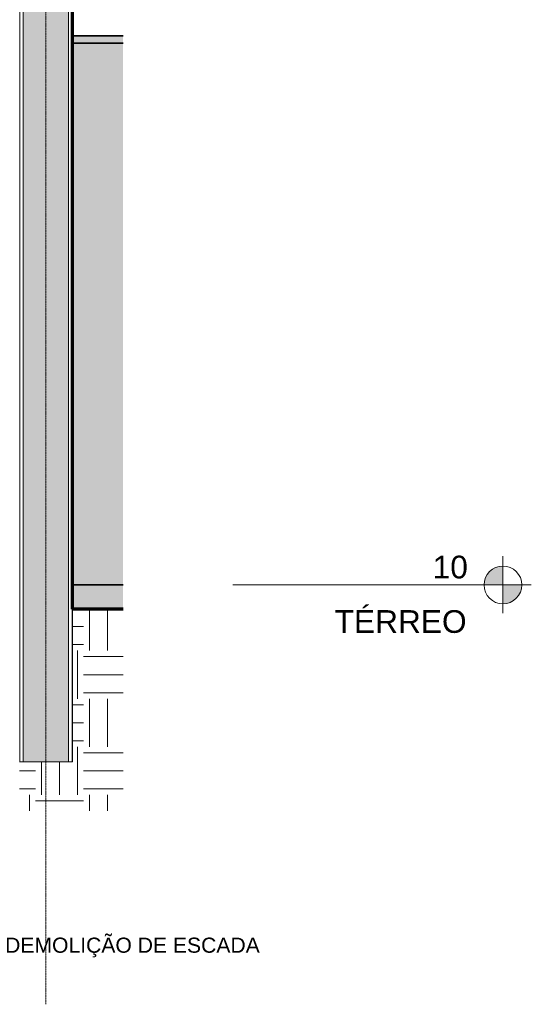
# Model space of a CAD drawing. Header units: millimetres. Extents: x -3164 to 46429, y -1932 to 8822.
# Tile 107 of 256: x 11955 to 15339, y -1742 to 4766. Entities that reach past the tile are written whole.
import ezdxf

# ---------------------------------------------------------------- set-up
doc = ezdxf.new("R2010")
doc.units = ezdxf.units.MM
doc.linetypes.add('_Tracejado médio', pattern=[4, 3, -1])
doc.linetypes.add('_Traço - ponto', pattern=[16, 12, -2, 0, -2])
for name, color, linetype, lineweight in [('A-CLNG', 13, 'Continuous', 25), ('A-CLNG-PATT', 13, 'Continuous', 25), ('A-FLOR', 192, 'Continuous', 25), ('A-FLOR-LEVL', 51, 'Continuous', 9), ('A-FLOR-PATT', 8, 'Continuous', 25), ('A-WALL', 113, 'Continuous', 18), ('A-WALL-PATT', 111, 'Continuous', 70), ('G-ANNO-TEXT', 231, 'Continuous', 9), ('I-WALL', 2, 'Continuous', 25), ('S-GRID', 1, 'Continuous', 9)]:
    doc.layers.add(name, color=color, linetype=linetype, lineweight=lineweight)
doc.styles.add('Arial', font='arial.ttf', dxfattribs={"height": 150})
doc.styles.add('Arial_3', font='arial.ttf', dxfattribs={"height": 100})

# ---------------------------------------------------------------- blocks, each defined once
blk = doc.blocks.new('Level - M_Level Head ABNT-2835562-ELEVAÇÃO 5 - MANTER _ DEMOLIR')
at = {"layer": 'A-FLOR-LEVL'}
h = blk.add_hatch(color=256, dxfattribs=at)
edge = h.paths.add_edge_path(flags=0)
edge.add_line((15151, 1030), (15026, 1030))
edge.add_arc((15151, 1030), 125, 90, 180, ccw=False)
edge.add_line((15151, 1155), (15151, 1030))
h = blk.add_hatch(color=256, dxfattribs=at)
edge = h.paths.add_edge_path(flags=0)
edge.add_arc((15151, 1030), 125, -90, 0, ccw=False)
edge.add_line((15151, 905), (15151, 1030))
edge.add_line((15151, 1030), (15276, 1030))
for p, q in [((15151, 1219.5), (15151, 844)), ((15151, 1030), (15151, 1155)), ((14957.8, 1030), (15338.6, 1030)), ((15026, 1030), (15151, 1030)), ((15276, 1030), (15151, 1030)), ((15151, 1030), (15151, 905))]:
    blk.add_line(p, q, dxfattribs=at)
blk.add_circle((15151, 1030), 125, dxfattribs=at)
for start, end in [(90, 180), (270, 0)]:
    blk.add_arc((15151, 1030), 125, start, end, dxfattribs=at)

msp = doc.modelspace()

# ---------------------------------------------------------------- hatches: boundary and pattern name
at = {"layer": 'A-CLNG-PATT', "lineweight": 18}
msp.add_hatch(color=21, dxfattribs=at).paths.add_polyline_path([(12303.5, 4610), (12638.4, 4610), (12638.4, 4660), (12303.5, 4660)], flags=0)
at = {"layer": 'A-FLOR-PATT', "lineweight": 18}
msp.add_hatch(color=21, dxfattribs=at).paths.add_polyline_path([(12638.4, 870), (12638.4, 1030), (12303.5, 1030), (12303.5, 870)], flags=0)
h = msp.add_hatch(dxfattribs=at)
h.set_pattern_fill('FP_1', color=256, style=0, pattern_type=2)
h.set_pattern_definition([(0, (6343.34, 0), (317.5, 317.5), [317.5, -317.5]), (0, (6343.34, 119.06), (317.5, 317.5), [317.5, -317.5]), (0, (6343.34, 238.12), (317.5, 317.5), [317.5, -317.5]), (90, (6383.02, 277.8), (-317.5, 317.5), [317.5, -317.5]), (90, (6502.1, 277.8), (-317.5, 317.5), [317.5, -317.5]), (90, (6621.15, 277.8), (-317.5, 317.5), [317.5, -317.5])])
h.paths.add_polyline_path([(12638.4, -462.6), (12638.4, 870), (12303.5, 870), (12303.5, -140), (11953.5, -140), (11953.5, -462.6), (12192.8, -462.6)], flags=0)
at = {"layer": 'A-WALL-PATT'}
msp.add_hatch(color=256, dxfattribs=at).paths.add_polyline_path([(11978.5, -140), (12278.5, -140), (12278.5, 5328.7), (11978.5, 5328.7), (11978.5, 544.7)], flags=0)
at = {"layer": 'I-WALL', "lineweight": 18}
msp.add_hatch(color=41, dxfattribs=at).paths.add_polyline_path([(12303.5, 1030), (12638.4, 1030), (12638.4, 4610), (12303.5, 4610), (12303.5, 1552)], flags=0)

# ---------------------------------------------------------------- linework, layer by layer
at = {"layer": 'A-CLNG', "color": 40, "linetype": '_Tracejado médio', "lineweight": 35}
for p, q in [((12638.4, 4660), (12303.5, 4660)), ((12303.5, 4660), (12303.5, 4610)), ((12303.5, 4610), (12638.4, 4610))]:
    msp.add_line(p, q, dxfattribs=at)
at = {"layer": 'A-FLOR', "color": 40, "linetype": '_Tracejado médio', "lineweight": 35}
for p, q in [((12638.4, 1030), (12303.5, 1030)), ((12303.5, 1030), (12303.5, 870)), ((12303.5, 870), (12638.4, 870))]:
    msp.add_line(p, q, dxfattribs=at)
at = {"layer": 'A-FLOR', "lineweight": 70}
msp.add_line((12638.4, 870), (12303.5, 870), dxfattribs=at)
at = {"layer": 'A-FLOR-LEVL'}
msp.add_line((15151, 1030), (13363.7, 1030), dxfattribs=at)
at = {"layer": 'A-WALL'}
for p, q in [((11956, -140), (11956, 5328.7)), ((11978.5, -140), (11978.5, 5328.7)), ((12278.5, -140), (12278.5, 5328.7)), ((12301, -140), (12301, 5328.7)), ((12303.5, -140), (12303.5, 870)), ((11953.5, -140), (12303.5, -140))]:
    msp.add_line(p, q, dxfattribs=at)
at = {"layer": 'A-WALL', "lineweight": 70}
msp.add_line((12303.5, 870), (12303.5, 5328.7), dxfattribs=at)
at = {"layer": 'S-GRID', "linetype": '_Traço - ponto'}
msp.add_line((12128.5, -1741.7), (12128.5, 8321.9), dxfattribs=at)

# ---------------------------------------------------------------- block references
at = {"layer": 'A-FLOR-LEVL'}
msp.add_blockref('Level - M_Level Head ABNT-2835562-ELEVAÇÃO 5 - MANTER _ DEMOLIR', (0, 0), dxfattribs=at)

# ---------------------------------------------------------------- texts
at = {"layer": 'A-FLOR-LEVL', "char_height": 150, "attachment_point": 1, "style": 'Arial'}
for s, insert, width in [('10', (14686, 1223.2), 288.607), ('TÉRREO', (14037.5, 863.2), 1074.261)]:
    msp.add_mtext(s, dxfattribs=dict(at, insert=insert, width=width))
at = {"layer": 'G-ANNO-TEXT', "color": 7, "insert": (11858.4, -1300.9), "char_height": 100, "width": 2080.379, "attachment_point": 1, "style": 'Arial_3'}
msp.add_mtext('DEMOLIÇÃO DE ESCADA', dxfattribs=at)

doc.saveas('drawing.dxf')
